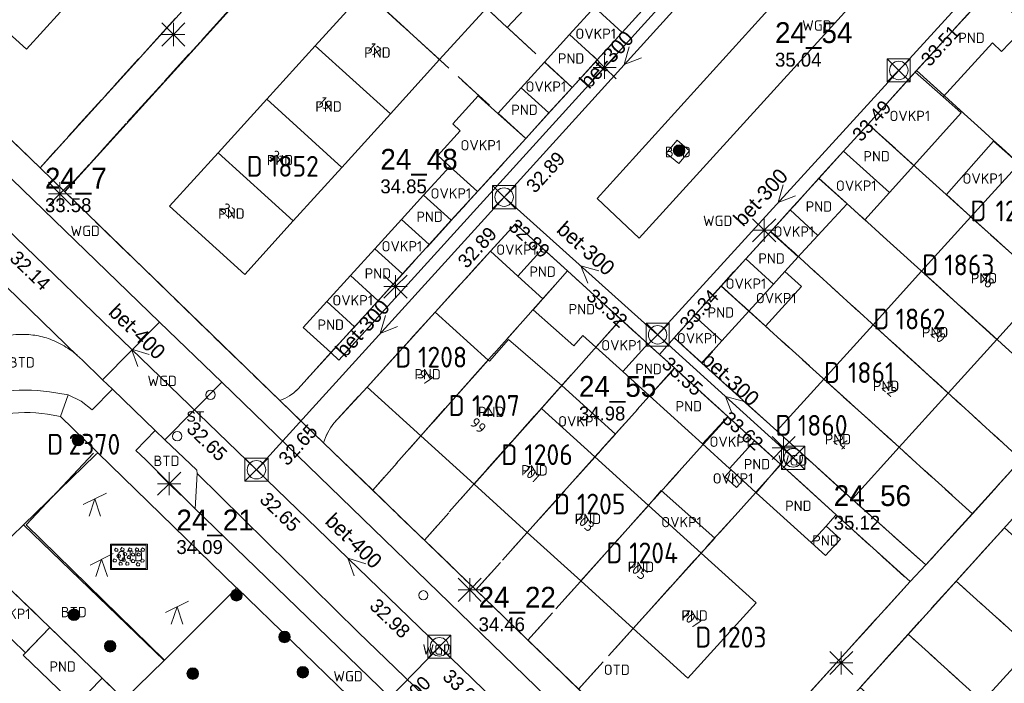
# Model space of a CAD drawing. Header units: metres. Extents: x 207644 to 210135, y 370459 to 373417.
# Tile 170 of 256: x 208632 to 208717, y 371855 to 371912. Entities that reach past the tile are written whole.
import ezdxf
from ezdxf.enums import TextEntityAlignment as Align

# ---------------------------------------------------------------- set-up
doc = ezdxf.new("R2010")
doc.units = ezdxf.units.M
doc.linetypes.add('HIDDEN2', pattern=[4.7625, 3.175, -1.5875])
for name, color, linetype in [('BTD', 7, 'Continuous'), ('combi_kolk', 7, 'Continuous'), ('CON_BxH300x300mm', 7, 'Continuous'), ('CON_BxH400x400mm', 7, 'Continuous'), ('DMM_BxH300x300mm', 7, 'Continuous'), ('DMM_BxH400x400mm', 7, 'Continuous'), ('GB', 1, 'Continuous'), ('GB07', 1, 'Continuous'), ('GB11', 1, 'Continuous'), ('INV_BxH300x300mm', 7, 'Continuous'), ('INV_BxH400x400mm', 7, 'Continuous'), ('KAD_perceelnummer', 212, 'Continuous'), ('KAD_sectie', 212, 'Continuous'), ('KAD_Vastgesteld_Perceel', 212, 'Continuous'), ('KO_INSPECTIE', 7, 'Continuous'), ('NAR', 7, 'Continuous'), ('NLV_inspectieput', 7, 'Continuous'), ('NNR_inspectieput', 7, 'Continuous'), ('NOD_inspectieput', 7, 'Continuous'), ('OTD', 7, 'Continuous'), ('OVKP1', 7, 'Continuous'), ('PIJL', 7, 'Continuous'), ('PND', 7, 'Continuous'), ('WGD', 7, 'Continuous')]:
    doc.layers.add(name, color=color, linetype=linetype)
for name, color, linetype, lineweight in [('GMV', 7, 'Continuous', 25), ('GP1', 7, 'Continuous', 30), ('Q00_Overig_topografisch_object', 7, 'Continuous', 0), ('Q21_lantaarnpaal', 1, 'Continuous', 0), ('Q26_boom', 72, 'Continuous', 0), ('Q28_rioolput', 153, 'Continuous', 0), ('Q34_speelwerktuig', 3, 'Continuous', 0), ('Q84_zandbak-NGDW', 3, 'Continuous', 0)]:
    doc.layers.add(name, color=color, linetype=linetype, lineweight=lineweight)
doc.styles.add('ISO', font='isocpeur.ttf', dxfattribs={"height": 1})
doc.styles.add('ISOCP', font='ISOCP.shx', dxfattribs={"height": 1.8})

# ---------------------------------------------------------------- blocks, each defined once
blk = doc.blocks.new('ACMAP_ANN_TEMPLATE_Vastgesteld_Perceelnummer')
at = {"layer": 'KAD_perceelnummer', "style": 'ISOCP'}
blk.add_attdef('Perceelnummer', text='', height=1.8, dxfattribs=at).set_placement((0, 0), align=Align.MIDDLE)
at = {"layer": 'KAD_sectie', "style": 'ISOCP'}
blk.add_attdef('sectie', text='', height=1.8, dxfattribs=at).set_placement((-2.7, 0), align=Align.MIDDLE_RIGHT)
blk = doc.blocks.new('Q84')
for points in [[(-1.6, -1.1), (1.6, -1.1), (1.6, 1.1), (-1.6, 1.1), (-1.6, -1.1)], [(-1.5, 1), (-1.5, -1), (1.5, -1), (1.5, 1), (-1.5, 1)], [(-1.167, 0.489), (-1.258, 0.594), (-1.136, 0.763), (-0.949, 0.668), (-0.967, 0.498), (-1.167, 0.489)], [(-0.954, -0.048), (-1.045, 0.057), (-0.923, 0.226), (-0.736, 0.131), (-0.754, -0.039), (-0.954, -0.048)], [(-0.626, 0.519), (-0.717, 0.624), (-0.595, 0.793), (-0.408, 0.698), (-0.426, 0.528), (-0.626, 0.519)], [(-0.408, 0.123), (-0.499, 0.228), (-0.377, 0.397), (-0.19, 0.302), (-0.208, 0.132), (-0.408, 0.123)], [(-0.065, -0.152), (-0.156, -0.047), (-0.034, 0.122), (0.153, 0.027), (0.135, -0.143), (-0.065, -0.152)], [(0.032, 0.51), (-0.059, 0.615), (0.063, 0.784), (0.25, 0.689), (0.232, 0.519), (0.032, 0.51)], [(0.278, 0.086), (0.187, 0.191), (0.309, 0.36), (0.496, 0.265), (0.478, 0.095), (0.278, 0.086)], [(0.629, 0.51), (0.538, 0.615), (0.66, 0.784), (0.847, 0.689), (0.829, 0.519), (0.629, 0.51)], [(0.769, 0.08), (0.678, 0.185), (0.8, 0.354), (0.987, 0.259), (0.969, 0.089), (0.769, 0.08)], [(1.136, 0.494), (1.045, 0.599), (1.167, 0.768), (1.354, 0.673), (1.336, 0.503), (1.136, 0.494)], [(-1.29, -0.439), (-1.381, -0.334), (-1.259, -0.165), (-1.072, -0.26), (-1.09, -0.43), (-1.29, -0.439)], [(-0.79, -0.714), (-0.881, -0.609), (-0.759, -0.44), (-0.572, -0.535), (-0.59, -0.705), (-0.79, -0.714)], [(-0.529, -0.37), (-0.62, -0.265), (-0.498, -0.096), (-0.311, -0.191), (-0.329, -0.361), (-0.529, -0.37)], [(-0.214, -0.708), (-0.305, -0.603), (-0.183, -0.434), (0.004, -0.529), (-0.014, -0.699), (-0.214, -0.708)], [(0.285, -0.487), (0.194, -0.382), (0.316, -0.213), (0.503, -0.308), (0.485, -0.478), (0.285, -0.487)], [(0.717, -0.778), (0.626, -0.673), (0.748, -0.504), (0.935, -0.599), (0.917, -0.769), (0.717, -0.778)], [(1.105, -0.455), (1.014, -0.35), (1.136, -0.181), (1.323, -0.276), (1.305, -0.446), (1.105, -0.455)]]:
    blk.add_lwpolyline(points)
blk = doc.blocks.new('Q34')
for p, q in [((-1, -0.5), (1, 0.5)), ((-0.5, -1.5), (0, 0)), ((0, 0), (0.5, -1.5))]:
    blk.add_line(p, q)
blk = doc.blocks.new('Q26')
blk.add_hatch(color=256).paths.add_polyline_path([(-0.452, -0.01, 1), (0.548, -0.01, 1)])
blk.add_circle((0.048, -0.01), 0.5)
blk = doc.blocks.new('Q21')
for p, q in [((-1, 1), (0, 0)), ((0, 1), (0, 0)), ((0, 0), (1, 1)), ((-1, 0), (0, 0)), ((-1, -1), (0, 0)), ((0, 0), (1, 0)), ((0, 0), (0, -1)), ((0, 0), (1, -1))]:
    blk.add_line(p, q)
blk = doc.blocks.new('Q28')
at = {"linetype": 'Continuous'}
for p, q in [((-1, -1), (1, 1)), ((-1, 1), (1, -1))]:
    blk.add_line(p, q, dxfattribs=at)
blk.add_lwpolyline([(1, 1), (1, -1), (-1, -1), (-1, 1)], close=True)

msp = doc.modelspace()

# ---------------------------------------------------------------- linework, layer by layer
at = {"layer": 'combi_kolk', "color": 253, "lineweight": 13}
for centre in [(208648.12, 371879.98), (208645.24, 371876.4), (208666.55, 371862.64)]:
    msp.add_circle(centre, 0.4, dxfattribs=at)
at = {"layer": 'CON_BxH300x300mm', "color": 253, "linetype": 'Continuous', "lineweight": 13}
for points in [[(208728.54, 371930.87), (208707.71, 371908.05)], [(208673.54, 371897.09), (208694.32, 371920)], [(208707.71, 371908.05), (208686.83, 371885.18)], [(208652.1, 371873.5), (208673.54, 371897.09)], [(208673.54, 371897.09), (208686.83, 371885.18)], [(208686.83, 371885.18), (208698.57, 371874.53)], [(208667.94, 371858.18), (208642.16, 371831.7)]]:
    msp.add_lwpolyline(points, dxfattribs=at)
at = {"layer": 'CON_BxH400x400mm', "color": 253, "linetype": 'Continuous', "lineweight": 13}
for points in [[(208630.46, 371894.38), (208652.1, 371873.5)], [(208652.1, 371873.5), (208667.94, 371858.18)], [(208667.94, 371858.18), (208699.53, 371827.58)]]:
    msp.add_lwpolyline(points, dxfattribs=at)
at = {"layer": 'GB', "color": 253, "linetype": 'Continuous', "lineweight": 13}
for points in [[(208638.075, 371916.381), (208632.178, 371909.876)], [(208657.196, 371910.191), (208661.47, 371914.898)], [(208709.124, 371907.891), (208715.493, 371914.909)], [(208632.178, 371909.876), (208627.549, 371914.071)], [(208667.948, 371908.983), (208672.002, 371913.451)], [(208679.209, 371911.147), (208677.051, 371908.776)], [(208711.555, 371905.751), (208715.819, 371910.448)], [(208652.991, 371905.561), (208657.196, 371910.191)], [(208663.69, 371904.292), (208667.948, 371908.983)], [(208679.427, 371906.576), (208681.595, 371908.956)], [(208675.026, 371906.551), (208673.001, 371904.325)], [(208652.991, 371905.561), (208648.786, 371900.931)], [(208677.42, 371904.372), (208675.413, 371902.167)], [(208659.488, 371899.661), (208663.69, 371904.292)], [(208702.927, 371901.063), (208705.047, 371903.399)], [(208648.786, 371900.931), (208644.582, 371896.301)], [(208659.488, 371899.661), (208655.284, 371895.03)], [(208706.894, 371897.484), (208709.017, 371899.838)], [(208713.959, 371895.378), (208718.129, 371899.972)], [(208698.321, 371895.988), (208700.778, 371898.695)], [(208664.654, 371895.152), (208666.574, 371897.262)], [(208644.582, 371896.301), (208651.082, 371890.399)], [(208651.082, 371890.399), (208655.284, 371895.03)], [(208667.043, 371892.977), (208668.965, 371895.087)], [(208709.692, 371890.677), (208713.959, 371895.378)], [(208694.47, 371891.745), (208696.6, 371894.092)], [(208660.235, 371890.296), (208662.345, 371892.615)], [(208676.896, 371892.631), (208679.018, 371890.707)], [(208697.852, 371890.653), (208698.999, 371891.917)], [(208683.65, 371886.506), (208679.018, 371890.707)], [(208662.623, 371888.123), (208664.734, 371890.441)], [(208676.885, 371888.293), (208674.732, 371890.248)], [(208696.868, 371889.569), (208697.852, 371890.653)], [(208705.493, 371886.05), (208709.692, 371890.677)], [(208692.34, 371889.398), (208690.002, 371886.822)], [(208716.212, 371884.776), (208720.486, 371889.488)], [(208658.192, 371888.052), (208656.15, 371885.807)], [(208667.567, 371887.144), (208661.677, 371880.648)], [(208667.567, 371887.144), (208672.159, 371882.985)], [(208692.4, 371884.646), (208694.741, 371887.225)], [(208656.15, 371885.807), (208658.536, 371883.635)], [(208660.58, 371885.879), (208658.536, 371883.635)], [(208701.226, 371881.349), (208705.493, 371886.05)], [(208681.492, 371884.11), (208680.37, 371885.129)], [(208711.996, 371880.127), (208716.212, 371884.776)], [(208685.984, 371884.389), (208686.988, 371883.479)], [(208688.316, 371882.275), (208686.988, 371883.479)], [(208672.159, 371882.985), (208672.27, 371882.884)], [(208688.316, 371882.275), (208692.921, 371878.098)], [(208686.138, 371879.891), (208683.815, 371882)], [(208701.226, 371881.349), (208697.147, 371876.855)], [(208666.326, 371876.435), (208661.677, 371880.648)], [(208690.718, 371875.732), (208686.138, 371879.891)], [(208707.746, 371875.442), (208711.996, 371880.127)], [(208676.769, 371878.809), (208681.401, 371874.614)], [(208670.934, 371872.259), (208666.326, 371876.435)], [(208697.147, 371876.855), (208703.665, 371870.943)], [(208695.222, 371876.012), (208697.472, 371873.971)], [(208703.728, 371871.012), (208707.746, 371875.442)], [(208681.401, 371874.614), (208686.041, 371870.411)], [(208702.295, 371869.597), (208697.472, 371873.971)], [(208693.188, 371873.489), (208693.048, 371873.617)], [(208694.197, 371872.573), (208693.188, 371873.489)], [(208675.55, 371868.076), (208670.934, 371872.259)], [(208695.377, 371871.502), (208694.197, 371872.573)], [(208700.118, 371867.198), (208695.377, 371871.502)], [(208686.041, 371870.411), (208690.593, 371866.288)], [(208703.665, 371870.943), (208703.728, 371871.012)], [(208702.295, 371869.597), (208701.977, 371869.246)], [(208701.977, 371869.246), (208701.416, 371868.628)], [(208680.182, 371863.878), (208675.55, 371868.076)], [(208701.358, 371866.072), (208700.118, 371867.198)], [(208690.593, 371866.288), (208695.351, 371861.979)], [(208684.712, 371859.772), (208680.182, 371863.878)], [(208695.351, 371861.979), (208689.455, 371855.474)], [(208631.912, 371857.472), (208634.204, 371859.846)], [(208638.729, 371855.478), (208634.204, 371859.846)], [(208689.455, 371855.474), (208684.712, 371859.772)], [(208636.437, 371853.104), (208631.912, 371857.472)], [(208714.962, 371853.443), (208719.141, 371858.045)], [(208638.729, 371855.478), (208636.437, 371853.104)]]:
    msp.add_lwpolyline(points, dxfattribs=at)
at = {"layer": 'GB07', "color": 253, "linetype": 'Continuous', "lineweight": 13}
for points in [[(208667.948, 371908.983), (208661.47, 371914.898)], [(208663.69, 371904.292), (208657.196, 371910.191)], [(208679.427, 371906.576), (208677.051, 371908.776)], [(208652.991, 371905.561), (208659.488, 371899.661)], [(208673.001, 371904.325), (208675.413, 371902.167)], [(208709.017, 371899.838), (208705.047, 371903.399)], [(208648.786, 371900.931), (208655.284, 371895.03)], [(208700.778, 371898.695), (208703.238, 371896.498)], [(208667.043, 371892.977), (208664.654, 371895.152)], [(208720.486, 371889.488), (208713.959, 371895.378)], [(208698.999, 371891.917), (208696.6, 371894.092)], [(208676.885, 371888.293), (208679.018, 371890.707)], [(208662.623, 371888.123), (208660.235, 371890.296)], [(208716.212, 371884.776), (208709.692, 371890.677)], [(208692.34, 371889.398), (208694.741, 371887.225)], [(208681.492, 371884.11), (208683.65, 371886.506)], [(208711.996, 371880.127), (208705.493, 371886.05)], [(208672.159, 371882.985), (208666.326, 371876.435)], [(208686.138, 371879.891), (208688.316, 371882.275)], [(208701.226, 371881.349), (208707.746, 371875.442)], [(208678.528, 371880.783), (208676.769, 371878.809)], [(208676.769, 371878.809), (208670.934, 371872.259)], [(208690.718, 371875.732), (208692.921, 371878.098)], [(208681.401, 371874.614), (208675.55, 371868.076)], [(208695.377, 371871.502), (208697.472, 371873.971)], [(208686.041, 371870.411), (208680.182, 371863.878)], [(208690.593, 371866.288), (208684.712, 371859.772)]]:
    msp.add_lwpolyline(points, dxfattribs=at)
at = {"layer": 'GB11', "color": 253, "linetype": 'Continuous', "lineweight": 13}
for points in [[(208679.209, 371911.147), (208681.595, 371908.956)], [(208716.616, 371909.696), (208718.768, 371911.938)], [(208715.819, 371910.448), (208716.616, 371909.696)], [(208711.555, 371905.751), (208709.124, 371907.891)], [(208675.026, 371906.551), (208677.42, 371904.372)], [(208706.894, 371897.484), (208702.927, 371901.063)], [(208666.574, 371897.262), (208668.965, 371895.087)], [(208698.321, 371895.988), (208700.711, 371893.764)], [(208701.751, 371894.882), (208703.238, 371896.498)], [(208700.711, 371893.764), (208701.751, 371894.882)], [(208662.345, 371892.615), (208664.734, 371890.441)], [(208674.732, 371890.248), (208676.896, 371892.631)], [(208694.47, 371891.745), (208696.868, 371889.569)], [(208676.885, 371888.293), (208676.045, 371887.343), (208679.572, 371884.226), (208680.37, 371885.129)], [(208658.192, 371888.052), (208660.58, 371885.879)], [(208690.002, 371886.822), (208692.4, 371884.646)], [(208672.27, 371882.884), (208673.909, 371884.776)], [(208673.909, 371884.776), (208678.528, 371880.783)], [(208683.815, 371882), (208685.984, 371884.389)], [(208693.048, 371873.617), (208695.222, 371876.012)], [(208701.416, 371868.628), (208700.118, 371867.198)], [(208701.416, 371868.628), (208702.656, 371867.503)], [(208702.656, 371867.503), (208701.358, 371866.072)]]:
    msp.add_lwpolyline(points, dxfattribs=at)
at = {"layer": 'GMV', "color": 253, "linetype": 'Continuous', "lineweight": 13}
for points in [[(208693.358, 371961.375), (208635.496, 371897.558)], [(208715.022, 371944.397), (208659.234, 371882.988)], [(208681.605, 371896.961), (208715.921, 371934.83)], [(208600.813, 371931.027), (208633.361, 371899.635)], [(208719.64, 371931.338), (208685.235, 371893.55)], [(208710.053, 371865.277), (208767.847, 371928.955)], [(208633.361, 371899.635), (208650.727, 371918.782)], [(208683.763, 371911.337), (208687.812, 371915.797)], [(208681.595, 371908.956), (208683.763, 371911.337)], [(208705.047, 371903.399), (208709.124, 371907.891)], [(208679.427, 371906.576), (208677.42, 371904.372)], [(208636.646, 371883.336), (208617.025, 371902.329)], [(208675.413, 371902.167), (208671.23, 371897.574)], [(208687.577, 371900.89), (208688.511, 371902.005)], [(208688.511, 371902.005), (208689.59, 371901.1)], [(208689.59, 371901.1), (208688.655, 371899.985)], [(208700.778, 371898.695), (208702.927, 371901.063)], [(208643.706, 371886.276), (208629.068, 371900.404)], [(208688.655, 371899.985), (208687.577, 371900.89)], [(208633.361, 371899.635), (208635.496, 371897.558)], [(208635.496, 371897.558), (208654.114, 371879.483)], [(208668.965, 371895.087), (208671.23, 371897.574)], [(208685.235, 371893.55), (208681.605, 371896.961)], [(208696.6, 371894.092), (208698.321, 371895.988)], [(208672.348, 371892.412), (208674.536, 371894.771)], [(208674.536, 371894.771), (208676.896, 371892.631)], [(208664.734, 371890.441), (208667.043, 371892.977)], [(208667.567, 371887.144), (208672.348, 371892.412)], [(208692.34, 371889.398), (208694.47, 371891.745)], [(208662.623, 371888.123), (208660.58, 371885.879)], [(208683.65, 371886.506), (208685.984, 371884.389)], [(208690.002, 371886.822), (208688.652, 371885.334)], [(208643.706, 371886.276), (208638.774, 371881.287)], [(208643.706, 371886.276), (208649.103, 371881.067)], [(208686.988, 371883.479), (208688.276, 371884.92)], [(208688.652, 371885.334), (208688.276, 371884.92)], [(208688.276, 371884.92), (208690.663, 371882.732)], [(208732.281, 371885.551), (208692.957, 371842.04)], [(208636.938, 371883.054), (208638.774, 371881.287)], [(208658.536, 371883.635), (208655.68, 371880.479)], [(208659.234, 371882.988), (208658.536, 371883.635)], [(208690.663, 371882.732), (208697.147, 371876.855)], [(208639.627, 371880.466), (208637.88, 371878.676)], [(208638.774, 371881.287), (208639.627, 371880.466)], [(208643.337, 371876.896), (208639.627, 371880.466)], [(208649.103, 371881.067), (208644.178, 371876.086)], [(208649.103, 371881.067), (208691.291, 371840.222)], [(208661.677, 371880.648), (208658.789, 371877.532)], [(208635.808, 371879.968), (208634.193, 371880.228)], [(208635.808, 371879.968), (208635.137, 371878.104)], [(208636.917, 371879.422), (208635.808, 371879.968)], [(208637.88, 371878.676), (208636.917, 371879.422)], [(208657.904, 371875.832), (208654.114, 371879.483)], [(208635.137, 371878.104), (208634.018, 371878.297)], [(208638.355, 371874.975), (208635.137, 371878.104)], [(208692.921, 371878.098), (208695.222, 371876.012)], [(208641.659, 371875.176), (208643.337, 371876.896)], [(208643.337, 371876.896), (208644.178, 371876.086)], [(208644.178, 371876.086), (208646.924, 371873.457)], [(208657.904, 371875.832), (208690.808, 371844.091)], [(208638.154, 371874.78), (208631.931, 371868.724)], [(208638.355, 371874.975), (208638.154, 371874.78)], [(208650.385, 371863.276), (208638.355, 371874.975)], [(208642.491, 371874.38), (208641.659, 371875.176)], [(208646.801, 371870.119), (208642.491, 371874.38)], [(208646.801, 371870.119), (208646.958, 371873.186)], [(208646.924, 371873.457), (208646.958, 371873.186)], [(208660.902, 371859.46), (208646.958, 371873.186)], [(208703.665, 371870.943), (208710.053, 371865.277)], [(208647.422, 371869.505), (208646.801, 371870.119)], [(208647.62, 371869.309), (208647.422, 371869.505)], [(208708.686, 371863.82), (208702.295, 371869.597)], [(208631.931, 371868.724), (208630.932, 371867.752)], [(208631.931, 371868.724), (208644.098, 371856.988)], [(208684.928, 371833.272), (208647.62, 371869.309)], [(208634.204, 371859.846), (208628.461, 371865.347)], [(208708.686, 371863.82), (208710.053, 371865.277)], [(208690.808, 371844.091), (208708.686, 371863.82)], [(208650.221, 371863.112), (208647.568, 371860.451)], [(208650.385, 371863.276), (208650.221, 371863.112)], [(208650.385, 371863.276), (208650.389, 371863.272)], [(208650.389, 371863.272), (208660.026, 371853.952)], [(208647.568, 371860.451), (208644.75, 371857.625)], [(208679.516, 371841.504), (208660.902, 371859.46)], [(208644.75, 371857.625), (208644.402, 371857.285)], [(208644.098, 371856.988), (208640.656, 371853.625)], [(208644.402, 371857.285), (208644.098, 371856.988)], [(208638.729, 371855.478), (208640.656, 371853.625)]]:
    msp.add_lwpolyline(points, dxfattribs=at)
for points in [[(208629.996, 371885.005, -0.052721), (208631.682, 371885.212)], [(208631.682, 371885.212, -0.048386), (208633.068, 371885.105)], [(208633.068, 371885.105, -0.05218), (208634.405, 371884.725)], [(208634.405, 371884.725, -0.051188), (208635.769, 371884.015)], [(208635.769, 371884.015, -0.039855), (208636.646, 371883.336)], [(208636.646, 371883.336, -0.013933), (208636.938, 371883.054)], [(208654.114, 371879.483, 0.112406), (208655.68, 371880.479)], [(208625.967, 371879.077, -0.143071), (208634.193, 371880.228)], [(208634.018, 371878.297, 0.160975), (208626.197, 371876.998)], [(208658.789, 371877.532, 0.095676), (208657.904, 371875.832)]]:
    msp.add_lwpolyline(points, format="xyb", dxfattribs=at)
at = {"layer": 'GP1', "color": 253, "linetype": 'Continuous', "lineweight": 13}
for points in [[(208673.816, 371911.765), (208678.181, 371916.425)], [(208672.002, 371913.451), (208673.816, 371911.765)], [(208681.366, 371913.518), (208679.209, 371911.147)], [(208683.763, 371911.337), (208681.366, 371913.518)], [(208677.051, 371908.776), (208675.026, 371906.551)], [(208671.298, 371905.849), (208669.094, 371903.427)], [(208673.001, 371904.325), (208671.298, 371905.849)], [(208713.113, 371904.379), (208711.555, 371905.751)], [(208709.017, 371899.838), (208713.113, 371904.379)], [(208669.75, 371902.831), (208667.804, 371900.692)], [(208669.094, 371903.427), (208669.75, 371902.831)], [(208711.841, 371897.305), (208715.921, 371901.939)], [(208715.921, 371901.939), (208718.129, 371899.972)], [(208667.804, 371900.692), (208668.838, 371899.751)], [(208666.574, 371897.262), (208668.838, 371899.751)], [(208671.23, 371897.574), (208668.838, 371899.751)], [(208704.77, 371895.13), (208706.894, 371897.484)], [(208713.959, 371895.378), (208711.841, 371897.305)], [(208703.238, 371896.498), (208704.77, 371895.13)], [(208662.345, 371892.615), (208664.654, 371895.152)], [(208699.255, 371892.199), (208700.711, 371893.764)], [(208674.732, 371890.248), (208672.348, 371892.412)], [(208698.999, 371891.917), (208699.255, 371892.199)], [(208660.235, 371890.296), (208658.192, 371888.052)], [(208697.852, 371890.653), (208699.278, 371889.359)], [(208694.741, 371887.225), (208696.868, 371889.569)], [(208699.278, 371889.359), (208696.167, 371885.931)], [(208696.167, 371885.931), (208694.741, 371887.225)], [(208683.815, 371882), (208681.492, 371884.11)], [(208690.663, 371882.732), (208692.4, 371884.646)], [(208678.528, 371880.783), (208683.176, 371876.574)], [(208683.176, 371876.574), (208681.401, 371874.614)], [(208693.048, 371873.617), (208690.718, 371875.732)], [(208693.188, 371873.489), (208692.64, 371872.885), (208693.649, 371871.969), (208694.197, 371872.573)], [(208686.041, 371870.411), (208687.132, 371871.706)], [(208687.132, 371871.706), (208691.771, 371867.586)], [(208691.771, 371867.586), (208690.593, 371866.288)], [(208629.406, 371864.441), (208634.204, 371859.846)], [(208632.098, 371857.664), (208627.348, 371862.262)], [(208634.204, 371859.846), (208632.098, 371857.664)]]:
    msp.add_lwpolyline(points, dxfattribs=at)
at = {"layer": 'KAD_Vastgesteld_Perceel', "color": 253, "linetype": 'HIDDEN2', "lineweight": 13}
for points in [[(208666.216, 371931.455), (208659.981, 371924.582), (208655.851, 371920.029), (208635.481, 371897.573), (208633.361, 371899.635), (208650.727, 371918.782), (208652.077, 371920.277), (208673.152, 371943.499), (208679.347, 371950.326), (208685.707, 371957.334), (208689.898, 371961.952), (208694.032, 371966.507), (208710.346, 371984.483), (208712.504, 371982.475), (208694.685, 371962.866), (208693.358, 371961.375), (208689.083, 371956.663), (208684.978, 371952.139), (208680.763, 371947.492), (208676.543, 371942.84), (208672.458, 371938.337), (208666.216, 371931.455)], [(208685.743, 371913.518), (208683.763, 371911.337), (208679.429, 371906.574), (208659.981, 371924.582), (208666.216, 371931.455), (208685.743, 371913.518)], [(208640.325, 371928.269), (208645.007, 371924.021), (208650.727, 371918.782), (208633.361, 371899.635), (208623.252, 371909.384), (208640.325, 371928.269)], [(208675.416, 371902.164), (208655.851, 371920.029), (208659.981, 371924.582), (208679.429, 371906.574), (208675.416, 371902.164)], [(208658.546, 371883.626), (208655.68, 371880.479), (208655.333, 371880.166), (208654.953, 371879.894), (208654.545, 371879.665), (208654.114, 371879.483), (208635.481, 371897.573), (208655.851, 371920.029), (208675.416, 371902.164), (208658.546, 371883.626)], [(208730.972, 371888.305), (208709.254, 371908.034), (208715.493, 371914.908), (208737.232, 371895.197), (208730.972, 371888.305)], [(208730.972, 371888.305), (208726.839, 371883.755), (208705.058, 371903.411), (208709.254, 371908.034), (208730.972, 371888.305)], [(208726.839, 371883.755), (208722.553, 371879.037), (208700.803, 371898.722), (208705.058, 371903.411), (208726.839, 371883.755)], [(208722.553, 371879.037), (208718.315, 371874.372), (208696.629, 371894.124), (208700.803, 371898.722), (208722.553, 371879.037)], [(208658.789, 371877.532), (208661.677, 371880.648), (208667.567, 371887.144), (208672.348, 371892.412), (208674.536, 371894.771), (208679.027, 371890.699), (208666.309, 371876.416), (208662.167, 371871.72), (208657.904, 371875.832), (208658.064, 371876.287), (208658.266, 371876.724), (208658.508, 371877.14), (208658.789, 371877.532)], [(208718.315, 371874.372), (208714.085, 371869.699), (208692.322, 371889.415), (208696.629, 371894.124), (208718.315, 371874.372)], [(208666.635, 371867.409), (208662.167, 371871.72), (208666.309, 371876.416), (208679.027, 371890.699), (208683.637, 371886.518), (208670.904, 371872.225), (208666.635, 371867.409)], [(208714.085, 371869.699), (208710.053, 371865.277), (208703.665, 371870.943), (208697.147, 371876.856), (208690.663, 371882.732), (208688.276, 371884.92), (208692.322, 371889.415), (208714.085, 371869.699)], [(208671.106, 371863.097), (208666.635, 371867.409), (208670.904, 371872.225), (208683.637, 371886.518), (208688.283, 371882.304), (208675.513, 371868.035), (208671.106, 371863.097)], [(208675.602, 371858.76), (208671.106, 371863.097), (208675.513, 371868.035), (208688.283, 371882.304), (208692.929, 371878.091), (208680.147, 371863.839), (208675.602, 371858.76)], [(208679.989, 371854.527), (208675.602, 371858.76), (208680.147, 371863.839), (208692.929, 371878.091), (208697.502, 371873.944), (208684.69, 371859.748), (208679.989, 371854.527)], [(208708.686, 371863.82), (208690.808, 371844.091), (208679.989, 371854.527), (208684.69, 371859.748), (208697.502, 371873.944), (208702.295, 371869.597), (208708.686, 371863.82)], [(208618.553, 371871.185), (208619.55, 371872.116), (208620.578, 371873.015), (208643.116, 371851.245), (208636.061, 371843.903), (208613.349, 371865.787), (208618.553, 371871.185)], [(208712.683, 371863.866), (208716.856, 371868.484), (208738.796, 371848.559), (208734.685, 371844.033), (208712.683, 371863.866)], [(208708.522, 371859.262), (208712.683, 371863.866), (208734.685, 371844.033), (208730.488, 371839.413), (208708.522, 371859.262)], [(208704.361, 371854.658), (208708.522, 371859.262), (208730.488, 371839.413), (208726.457, 371834.976), (208704.361, 371854.658)]]:
    msp.add_lwpolyline(points, close=True, dxfattribs=at)
for points in [[(208769.964, 371926.946), (208751.973, 371907.094), (208750.469, 371905.369), (208746.223, 371900.743), (208741.873, 371896.002), (208733.606, 371886.995), (208732.281, 371885.551), (208729.46, 371882.429), (208723.005, 371875.287), (208716.856, 371868.484), (208712.683, 371863.866), (208708.522, 371859.262), (208704.361, 371854.658)], [(208690.808, 371844.091), (208708.686, 371863.82), (208710.053, 371865.277), (208710.053, 371865.277), (208714.085, 371869.699), (208718.315, 371874.372), (208722.553, 371879.037), (208726.839, 371883.755), (208730.972, 371888.305), (208737.232, 371895.197), (208743.554, 371902.187), (208747.708, 371906.765), (208751.839, 371911.317), (208756.075, 371915.984)], [(208715.493, 371914.908), (208709.254, 371908.034), (208705.058, 371903.411), (208700.803, 371898.722), (208696.629, 371894.124), (208692.322, 371889.415), (208692.322, 371889.415), (208688.276, 371884.92), (208690.663, 371882.732), (208697.147, 371876.856), (208703.665, 371870.943), (208710.053, 371865.277), (208708.686, 371863.82), (208702.295, 371869.597), (208697.502, 371873.944), (208692.929, 371878.091), (208688.283, 371882.304), (208683.637, 371886.518), (208679.027, 371890.699), (208674.536, 371894.771), (208672.348, 371892.412), (208667.567, 371887.144), (208661.677, 371880.648), (208658.789, 371877.532), (208658.508, 371877.14), (208658.266, 371876.724), (208658.064, 371876.287), (208657.904, 371875.832), (208654.114, 371879.483), (208654.545, 371879.665), (208654.953, 371879.894), (208655.333, 371880.166), (208655.68, 371880.479), (208658.546, 371883.626), (208675.416, 371902.164), (208679.429, 371906.574), (208683.763, 371911.337), (208685.743, 371913.518)], [(208623.252, 371909.384), (208633.361, 371899.635), (208635.481, 371897.573), (208654.114, 371879.483), (208657.904, 371875.832), (208662.167, 371871.72), (208666.635, 371867.409), (208671.106, 371863.097), (208675.602, 371858.76), (208679.989, 371854.527)], [(208789.284, 371732.728), (208774.472, 371746.976), (208759.623, 371761.261), (208757.487, 371763.313), (208742.795, 371777.532), (208728.266, 371791.595), (208725.863, 371793.847), (208711.116, 371808.105), (208699.726, 371819.116), (208696.027, 371819.291), (208694.598, 371820.728), (208692.426, 371822.645), (208677.641, 371836.94), (208662.866, 371851.226), (208653.336, 371841.374), (208643.116, 371851.245), (208620.578, 371873.015)]]:
    msp.add_lwpolyline(points, dxfattribs=at)
at = {"layer": 'NOD_inspectieput', "color": 253, "lineweight": 13}
for centre in [(208707.71, 371908.05), (208673.54, 371897.09), (208686.83, 371885.18), (208698.57, 371874.53), (208652.1, 371873.5), (208667.94, 371858.18)]:
    msp.add_circle(centre, 0.8, dxfattribs=at)
at = {"layer": 'PIJL', "color": 253, "lineweight": 13}
for points in [[(208684.36, 371910.1), (208683.93, 371908.55), (208685.43, 371909.13)], [(208697.71, 371898.16), (208697.27, 371896.61), (208698.77, 371897.19)], [(208681.74, 371890.71), (208680.19, 371891.14), (208680.78, 371889.64)], [(208663.26, 371886.84), (208662.82, 371885.3), (208664.32, 371885.88)], [(208642.82, 371883.46), (208641.28, 371883.94), (208641.82, 371882.42)], [(208694.25, 371879.42), (208692.7, 371879.85), (208693.28, 371878.35)], [(208661.56, 371865.36), (208660.02, 371865.84), (208660.55, 371864.32)]]:
    msp.add_lwpolyline(points, dxfattribs=at)
at = {"layer": 'Q00_Overig_topografisch_object', "color": 253}
msp.add_lwpolyline([(208644.143, 371857.026), (208632.161, 371868.724), (208637.999, 371874.93)], dxfattribs=at)

# ---------------------------------------------------------------- block references
at = {"layer": 'KAD_Vastgesteld_Perceel', "color": 253, "linetype": 'HIDDEN2', "lineweight": 13}
ref = msp.add_blockref('ACMAP_ANN_TEMPLATE_Vastgesteld_Perceelnummer', (208655.343, 371899.756), dxfattribs=at)
ref.add_attrib('Perceelnummer', '1852', dxfattribs={"layer": 'KAD_perceelnummer', "lineweight": 13, "height": 1.8, "style": 'ISOCP'}).set_placement((208655.343, 371899.756), align=Align.MIDDLE)
ref.add_attrib('sectie', 'D', dxfattribs={"layer": 'KAD_sectie', "lineweight": 13, "height": 1.8, "style": 'ISOCP'}).set_placement((208652.643, 371899.756), align=Align.MIDDLE_RIGHT)
ref = msp.add_blockref('ACMAP_ANN_TEMPLATE_Vastgesteld_Perceelnummer', (208718.002, 371895.895), dxfattribs=at)
ref.add_attrib('Perceelnummer', '1201', dxfattribs={"layer": 'KAD_perceelnummer', "lineweight": 13, "height": 1.8, "style": 'ISOCP'}).set_placement((208718.002, 371895.895), align=Align.MIDDLE)
ref.add_attrib('sectie', 'D', dxfattribs={"layer": 'KAD_sectie', "lineweight": 13, "height": 1.8, "style": 'ISOCP'}).set_placement((208715.302, 371895.895), align=Align.MIDDLE_RIGHT)
ref = msp.add_blockref('ACMAP_ANN_TEMPLATE_Vastgesteld_Perceelnummer', (208713.825, 371891.224), dxfattribs=at)
ref.add_attrib('Perceelnummer', '1863', dxfattribs={"layer": 'KAD_perceelnummer', "lineweight": 13, "height": 1.8, "style": 'ISOCP'}).set_placement((208713.825, 371891.224), align=Align.MIDDLE)
ref.add_attrib('sectie', 'D', dxfattribs={"layer": 'KAD_sectie', "lineweight": 13, "height": 1.8, "style": 'ISOCP'}).set_placement((208711.125, 371891.224), align=Align.MIDDLE_RIGHT)
ref = msp.add_blockref('ACMAP_ANN_TEMPLATE_Vastgesteld_Perceelnummer', (208709.602, 371886.547), dxfattribs=at)
ref.add_attrib('Perceelnummer', '1862', dxfattribs={"layer": 'KAD_perceelnummer', "lineweight": 13, "height": 1.8, "style": 'ISOCP'}).set_placement((208709.602, 371886.547), align=Align.MIDDLE)
ref.add_attrib('sectie', 'D', dxfattribs={"layer": 'KAD_sectie', "lineweight": 13, "height": 1.8, "style": 'ISOCP'}).set_placement((208706.902, 371886.547), align=Align.MIDDLE_RIGHT)
ref = msp.add_blockref('ACMAP_ANN_TEMPLATE_Vastgesteld_Perceelnummer', (208668.211, 371883.246), dxfattribs=at)
ref.add_attrib('Perceelnummer', '1208', dxfattribs={"layer": 'KAD_perceelnummer', "lineweight": 13, "height": 1.8, "style": 'ISOCP'}).set_placement((208668.211, 371883.246), align=Align.MIDDLE)
ref.add_attrib('sectie', 'D', dxfattribs={"layer": 'KAD_sectie', "lineweight": 13, "height": 1.8, "style": 'ISOCP'}).set_placement((208665.511, 371883.246), align=Align.MIDDLE_RIGHT)
ref = msp.add_blockref('ACMAP_ANN_TEMPLATE_Vastgesteld_Perceelnummer', (208705.321, 371881.912), dxfattribs=at)
ref.add_attrib('Perceelnummer', '1861', dxfattribs={"layer": 'KAD_perceelnummer', "lineweight": 13, "height": 1.8, "style": 'ISOCP'}).set_placement((208705.321, 371881.912), align=Align.MIDDLE)
ref.add_attrib('sectie', 'D', dxfattribs={"layer": 'KAD_sectie', "lineweight": 13, "height": 1.8, "style": 'ISOCP'}).set_placement((208702.621, 371881.912), align=Align.MIDDLE_RIGHT)
ref = msp.add_blockref('ACMAP_ANN_TEMPLATE_Vastgesteld_Perceelnummer', (208672.823, 371879.054), dxfattribs=at)
ref.add_attrib('Perceelnummer', '1207', dxfattribs={"layer": 'KAD_perceelnummer', "lineweight": 13, "height": 1.8, "style": 'ISOCP'}).set_placement((208672.823, 371879.054), align=Align.MIDDLE)
ref.add_attrib('sectie', 'D', dxfattribs={"layer": 'KAD_sectie', "lineweight": 13, "height": 1.8, "style": 'ISOCP'}).set_placement((208670.123, 371879.054), align=Align.MIDDLE_RIGHT)
ref = msp.add_blockref('ACMAP_ANN_TEMPLATE_Vastgesteld_Perceelnummer', (208701.125, 371877.346), dxfattribs=at)
ref.add_attrib('Perceelnummer', '1860', dxfattribs={"layer": 'KAD_perceelnummer', "lineweight": 13, "height": 1.8, "style": 'ISOCP'}).set_placement((208701.125, 371877.346), align=Align.MIDDLE)
ref.add_attrib('sectie', 'D', dxfattribs={"layer": 'KAD_sectie', "lineweight": 13, "height": 1.8, "style": 'ISOCP'}).set_placement((208698.425, 371877.346), align=Align.MIDDLE_RIGHT)
ref = msp.add_blockref('ACMAP_ANN_TEMPLATE_Vastgesteld_Perceelnummer', (208638.066, 371875.705), dxfattribs=at)
ref.add_attrib('Perceelnummer', '2370', dxfattribs={"layer": 'KAD_perceelnummer', "lineweight": 13, "height": 1.8, "style": 'ISOCP'}).set_placement((208638.066, 371875.705), align=Align.MIDDLE)
ref.add_attrib('sectie', 'D', dxfattribs={"layer": 'KAD_sectie', "lineweight": 13, "height": 1.8, "style": 'ISOCP'}).set_placement((208635.366, 371875.705), align=Align.MIDDLE_RIGHT)
ref = msp.add_blockref('ACMAP_ANN_TEMPLATE_Vastgesteld_Perceelnummer', (208677.389, 371874.808), dxfattribs=at)
ref.add_attrib('Perceelnummer', '1206', dxfattribs={"layer": 'KAD_perceelnummer', "lineweight": 13, "height": 1.8, "style": 'ISOCP'}).set_placement((208677.389, 371874.808), align=Align.MIDDLE)
ref.add_attrib('sectie', 'D', dxfattribs={"layer": 'KAD_sectie', "lineweight": 13, "height": 1.8, "style": 'ISOCP'}).set_placement((208674.689, 371874.808), align=Align.MIDDLE_RIGHT)
ref = msp.add_blockref('ACMAP_ANN_TEMPLATE_Vastgesteld_Perceelnummer', (208681.949, 371870.532), dxfattribs=at)
ref.add_attrib('Perceelnummer', '1205', dxfattribs={"layer": 'KAD_perceelnummer', "lineweight": 13, "height": 1.8, "style": 'ISOCP'}).set_placement((208681.949, 371870.532), align=Align.MIDDLE)
ref.add_attrib('sectie', 'D', dxfattribs={"layer": 'KAD_sectie', "lineweight": 13, "height": 1.8, "style": 'ISOCP'}).set_placement((208679.249, 371870.532), align=Align.MIDDLE_RIGHT)
ref = msp.add_blockref('ACMAP_ANN_TEMPLATE_Vastgesteld_Perceelnummer', (208686.487, 371866.309), dxfattribs=at)
ref.add_attrib('Perceelnummer', '1204', dxfattribs={"layer": 'KAD_perceelnummer', "lineweight": 13, "height": 1.8, "style": 'ISOCP'}).set_placement((208686.487, 371866.309), align=Align.MIDDLE)
ref.add_attrib('sectie', 'D', dxfattribs={"layer": 'KAD_sectie', "lineweight": 13, "height": 1.8, "style": 'ISOCP'}).set_placement((208683.787, 371866.309), align=Align.MIDDLE_RIGHT)
ref = msp.add_blockref('ACMAP_ANN_TEMPLATE_Vastgesteld_Perceelnummer', (208694.183, 371859.018), dxfattribs=at)
ref.add_attrib('Perceelnummer', '1203', dxfattribs={"layer": 'KAD_perceelnummer', "lineweight": 13, "height": 1.8, "style": 'ISOCP'}).set_placement((208694.183, 371859.018), align=Align.MIDDLE)
ref.add_attrib('sectie', 'D', dxfattribs={"layer": 'KAD_sectie', "lineweight": 13, "height": 1.8, "style": 'ISOCP'}).set_placement((208691.483, 371859.018), align=Align.MIDDLE_RIGHT)
at = {"layer": 'Q21_lantaarnpaal', "color": 253}
for p in [(208644.911, 371911.157), (208682.243, 371908.311), (208635.08, 371897.375), (208696.059, 371894.224), (208664.135, 371889.347), (208697.735, 371875.386), (208644.545, 371872.289), (208670.565, 371863.114), (208702.729, 371856.787)]:
    msp.add_blockref('Q21', p, dxfattribs=at)
at = {"layer": 'Q26_boom', "color": 253}
for p in [(208688.643, 371901.126), (208636.602, 371876.073), (208650.311, 371862.65), (208636.247, 371860.963), (208654.476, 371859.041), (208639.385, 371858.24), (208646.537, 371855.87), (208656.067, 371855.992)]:
    msp.add_blockref('Q26', p, dxfattribs=at)
at = {"layer": 'Q28_rioolput', "color": 253}
for p in [(208707.707, 371908.051), (208673.543, 371897.086), (208686.826, 371885.183), (208698.566, 371874.529), (208652.104, 371873.501), (208667.937, 371858.184)]:
    msp.add_blockref('Q28', p, dxfattribs=at)
at = {"layer": 'Q34_speelwerktuig', "color": 253}
for p in [(208638.104, 371870.984), (208638.692, 371865.75), (208645.225, 371861.641)]:
    msp.add_blockref('Q34', p, dxfattribs=at)
at = {"layer": 'Q84_zandbak-NGDW', "color": 253}
msp.add_blockref('Q84', (208641.052, 371865.966), dxfattribs=at)

# ---------------------------------------------------------------- texts
at = {"layer": 'BTD', "color": 253, "linetype": 'Continuous', "lineweight": 13, "style": 'ISO'}
for p in [(208688.584, 371900.995), (208631.789, 371882.792), (208644.309, 371874.272), (208636.28, 371861.186)]:
    msp.add_text('BTD', height=0.9, dxfattribs=at).set_placement(p, align=Align.MIDDLE_CENTER)
at = {"layer": 'DMM_BxH300x300mm', "color": 253, "lineweight": 13}
for rotation, p in [(47.79, (208680.91, 371906.37)), (47.6, (208694.24, 371894.46)), (318.13, (208678, 371894.14)), (47.73, (208659.78, 371883.12)), (317.79, (208690.52, 371882.86))]:
    msp.add_text('bet-300', height=1.3, rotation=rotation, dxfattribs=at).set_placement(p)
at = {"layer": 'DMM_BxH400x400mm', "color": 253, "lineweight": 13}
for rotation, p in [(316.02, (208639.2, 371887.03)), (315.96, (208657.95, 371868.94))]:
    msp.add_text('bet-400', height=1.3, rotation=rotation, dxfattribs=at).set_placement(p)
at = {"layer": 'INV_BxH300x300mm', "color": 253, "lineweight": 13}
for s, rotation, p in [('33.51', 47.61, (208710.39, 371908.31)), ('33.49', 47.6, (208704.45, 371901.81)), ('32.89', 47.79, (208676.22, 371897.36)), ('32.89', 318.13, (208673.83, 371894.41)), ('32.89', 47.73, (208670.3, 371890.85)), ('33.32', 318.13, (208680.56, 371888.38)), ('33.34', 47.6, (208689.51, 371885.44)), ('33.35', 317.79, (208687.1, 371882.5)), ('33.62', 317.79, (208692.32, 371877.77)), ('32.65', 47.73, (208654.78, 371873.77)), ('33.00', 45.77, (208664.49, 371852.05))]:
    msp.add_text(s, height=1.2, rotation=rotation, dxfattribs=at).set_placement(p)
at = {"layer": 'INV_BxH400x400mm', "color": 253, "lineweight": 13}
for s, rotation, p in [('32.14', 316.02, (208630.65, 371891.7)), ('32.65', 316.02, (208645.96, 371876.93)), ('32.65', 315.96, (208652.29, 371870.82)), ('32.98', 315.96, (208661.8, 371861.61)), ('33.00', 315.91, (208668.12, 371855.5))]:
    msp.add_text(s, height=1.2, rotation=rotation, dxfattribs=at).set_placement(p)
at = {"layer": 'KO_INSPECTIE', "color": 253, "lineweight": 13}
msp.add_text('ST', height=0.9, dxfattribs=at).set_placement((208646.04, 371877.66))
at = {"layer": 'NAR', "color": 253, "linetype": 'Continuous', "lineweight": 13, "style": 'ISO'}
for s, rotation, p in [('17', 317.7, (208662.294, 371909.856)), ('19', 317.8, (208658.055, 371905.188)), ('21', 317.8, (208653.85, 371900.558)), ('23', 317.8, (208649.646, 371895.928)), ('18', 317.9, (208715.384, 371889.817)), ('20', 317.8, (208711.142, 371885.139)), ('97', 317.8, (208666.688, 371881.505)), ('22', 317.8, (208706.912, 371880.476)), ('99', 318.3, (208671.291, 371877.334)), ('24', 317.8, (208702.743, 371875.88)), ('101', 318.1, (208675.9, 371873.157)), ('103', 318.1, (208680.534, 371868.957)), ('105', 317.9, (208685.118, 371864.803)), ('107', 317.8, (208689.765, 371860.591))]:
    msp.add_text(s, height=0.9, rotation=rotation, dxfattribs=at).set_placement(p, align=Align.MIDDLE_CENTER)
at = {"layer": 'NLV_inspectieput', "color": 253, "lineweight": 13}
for s, p in [('35.04', (208697, 371908.38)), ('34.85', (208662.83, 371897.42)), ('33.58', (208633.79, 371895.79)), ('34.98', (208680.02, 371877.77)), ('35.12', (208702.08, 371868.32)), ('34.09', (208645.17, 371866.21)), ('34.46', (208671.33, 371859.53))]:
    msp.add_text(s, height=1.2, dxfattribs=at).set_placement(p)
at = {"layer": 'NNR_inspectieput', "color": 253, "lineweight": 13}
for s, p in [('24_54', (208697, 371910.42)), ('24_48', (208662.83, 371899.46)), ('24_7', (208633.79, 371897.83)), ('24_55', (208680.02, 371879.81)), ('24_56', (208702.08, 371870.36)), ('24_21', (208645.17, 371868.25)), ('24_22', (208671.33, 371861.57))]:
    msp.add_text(s, height=1.8, dxfattribs=at).set_placement(p)
at = {"layer": 'OTD', "color": 253, "linetype": 'Continuous', "lineweight": 13, "style": 'ISO'}
for p in [(208641.158, 371866.037), (208683.295, 371856.197)]:
    msp.add_text('OTD', height=0.9, dxfattribs=at).set_placement(p, align=Align.MIDDLE_CENTER)
at = {"layer": 'OVKP1', "color": 253, "linetype": 'Continuous', "lineweight": 13, "style": 'ISO'}
for p in [(208681.471, 371911.225), (208677.151, 371906.651), (208708.662, 371904.112), (208671.52, 371901.577), (208704.029, 371898.078), (208714.985, 371898.692), (208668.93, 371897.41), (208698.626, 371894.107), (208664.691, 371892.834), (208674.614, 371892.543), (208694.475, 371889.6), (208660.429, 371888.158), (208697.098, 371888.352), (208683.707, 371884.271), (208690.26, 371884.874), (208679.973, 371877.691), (208693.079, 371875.927), (208693.359, 371872.753), (208688.906, 371868.973), (208630.776, 371861.037)]:
    msp.add_text('OVKP1', height=0.9, dxfattribs=at).set_placement(p, align=Align.MIDDLE_CENTER)
at = {"layer": 'PND', "color": 253, "linetype": 'Continuous', "lineweight": 13, "style": 'ISO'}
for p in [(208714.011, 371910.866), (208662.572, 371909.6), (208679.337, 371909.091), (208658.341, 371904.927), (208675.306, 371904.645), (208705.795, 371900.628), (208654.137, 371900.296), (208700.798, 371896.278), (208649.933, 371895.666), (208667.092, 371895.391), (208696.697, 371891.783), (208662.61, 371890.485), (208676.877, 371890.637), (208715.089, 371890.075), (208680.268, 371887.397), (208692.302, 371887.111), (208658.532, 371886.05), (208710.853, 371885.397), (208666.918, 371881.764), (208686.048, 371882.219), (208706.611, 371880.751), (208672.427, 371878.5), (208689.53, 371878.993), (208702.447, 371876.146), (208676.168, 371873.451), (208695.435, 371873.986), (208699.017, 371870.384), (208680.796, 371869.251), (208701.365, 371867.386), (208685.388, 371865.102), (208690.032, 371860.889), (208635.321, 371856.475)]:
    msp.add_text('PND', height=0.9, dxfattribs=at).set_placement(p, align=Align.MIDDLE_CENTER)
at = {"layer": 'WGD', "color": 253, "linetype": 'Continuous', "lineweight": 13, "style": 'ISO'}
for p in [(208700.623, 371911.938), (208692.03, 371895.035), (208637.271, 371894.161), (208643.939, 371881.184), (208698.521, 371874.315), (208667.751, 371857.947), (208660.033, 371855.632)]:
    msp.add_text('WGD', height=0.9, dxfattribs=at).set_placement(p, align=Align.MIDDLE_CENTER)

doc.saveas('drawing.dxf')
